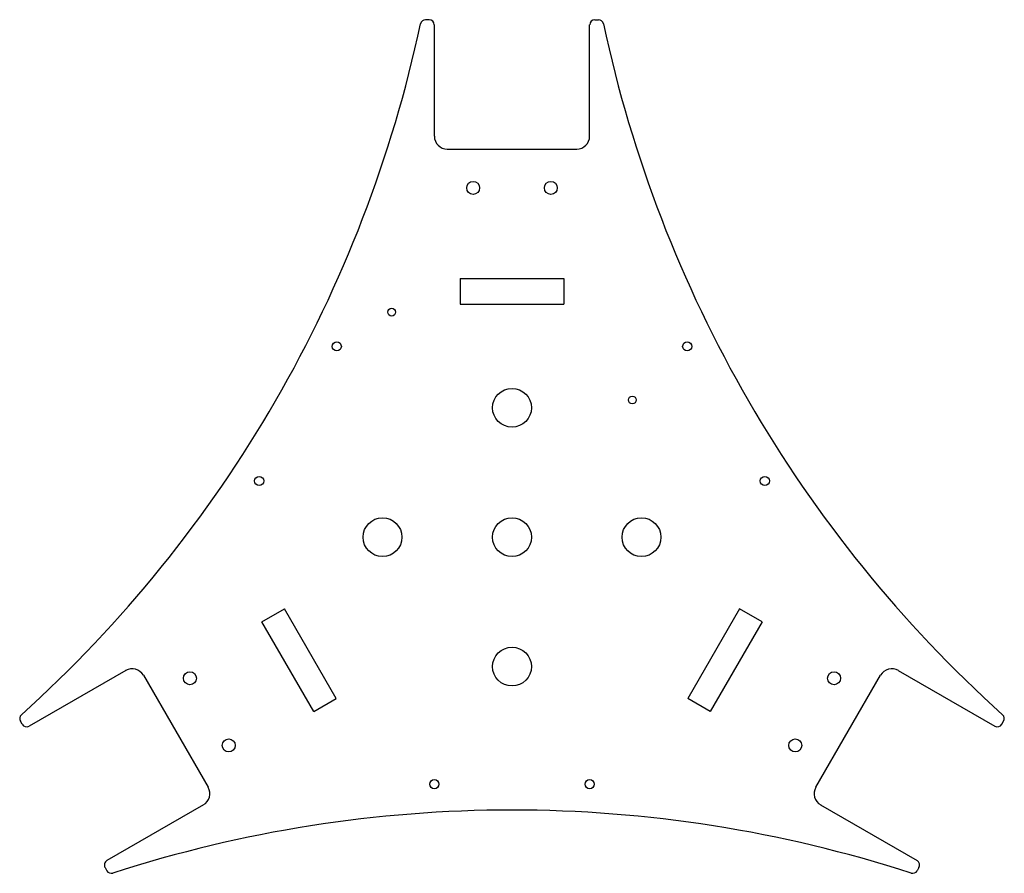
# Model space of a CAD drawing. Header units: inches. Extents: x -7.5 to 7.5, y -5.1 to 7.9.
import ezdxf

# ---------------------------------------------------------------- set-up
doc = ezdxf.new("R2010")
doc.units = ezdxf.units.IN
doc.header["$MEASUREMENT"] = 0

msp = doc.modelspace()

# ---------------------------------------------------------------- linework, layer by layer
at = {"color": 7, "linetype": 'Continuous', "lineweight": 25}
for p, q in [((-1.26, 7.874), (-1.314, 7.874)), ((-1.181, 6.102), (-1.181, 7.795)), ((1.181, 6.102), (1.181, 7.795)), ((1.26, 7.874), (1.314, 7.874)), ((-0.984, 5.906), (0.984, 5.906)), ((-0.787, 3.937), (-0.787, 3.543)), ((-0.787, 3.937), (0.787, 3.937)), ((0.787, 3.937), (0.787, 3.543)), ((-0.787, 3.543), (0.787, 3.543)), ((-3.803, -1.287), (-3.462, -1.09)), ((-2.675, -2.454), (-3.462, -1.09)), ((3.462, -1.09), (2.675, -2.454)), ((3.803, -1.287), (3.462, -1.09)), ((-3.016, -2.65), (-3.803, -1.287)), ((3.803, -1.287), (3.016, -2.65)), ((-5.875, -2.028), (-7.341, -2.875)), ((5.875, -2.028), (7.341, -2.875)), ((-5.606, -2.1), (-4.622, -3.805)), ((4.622, -3.805), (5.606, -2.1)), ((-3.016, -2.65), (-2.675, -2.454)), ((3.016, -2.65), (2.675, -2.454)), ((-7.449, -2.846), (-7.476, -2.799)), ((7.449, -2.846), (7.476, -2.799)), ((-4.694, -4.074), (-6.16, -4.921)), ((4.694, -4.074), (6.16, -4.921)), ((-6.189, -5.028), (-6.162, -5.075)), ((6.189, -5.028), (6.162, -5.075))]:
    msp.add_line(p, q, dxfattribs=at)
for centre, radius in [((-0.591, 5.315), 0.0984), ((0.591, 5.315), 0.0984), ((-1.831, 3.424), 0.0591), ((-2.664, 2.902), 0.0689), ((2.664, 2.902), 0.0689), ((0, 1.969), 0.295), ((1.831, 2.088), 0.0591), ((-3.845, 0.856), 0.0689), ((3.845, 0.856), 0.0689), ((-1.969, 0), 0.295), ((0, 0), 0.295), ((1.969, 0), 0.295), ((0, -1.969), 0.295), ((-4.898, -2.146), 0.0984), ((4.898, -2.146), 0.0984), ((-4.308, -3.169), 0.0984), ((4.308, -3.169), 0.0984), ((-1.181, -3.758), 0.0689), ((1.181, -3.758), 0.0689)]:
    msp.add_circle(centre, radius, dxfattribs=at)
for centre, radius, start, end in [((-20.643, 11.918), 19.685, 312.0412, 347.9588), ((-1.314, 7.795), 0.0787, 90, 167.9588), ((-1.26, 7.795), 0.0787, 0, 90), ((1.26, 7.795), 0.0787, 90, 180), ((1.314, 7.795), 0.0787, 12.0412, 90), ((20.643, 11.918), 19.685, 192.0412, 227.9588), ((-0.984, 6.102), 0.197, 180, 270), ((0.984, 6.102), 0.197, 270, 0), ((-5.777, -2.199), 0.197, 30, 120), ((5.777, -2.199), 0.197, 60, 150), ((-7.408, -2.76), 0.0787, 132.0412, 210), ((7.408, -2.76), 0.0787, 330, 47.9588), ((-7.381, -2.807), 0.0787, 210, 300), ((7.381, -2.807), 0.0787, 240, 330), ((-4.793, -3.904), 0.197, 300, 30), ((4.793, -3.904), 0.197, 150, 240), ((0, -23.837), 19.685, 72.0412, 107.9588), ((-6.121, -4.989), 0.0787, 120, 210), ((6.121, -4.989), 0.0787, 330, 60), ((-6.094, -5.036), 0.0787, 210, 287.9588), ((6.094, -5.036), 0.0787, 252.0412, 330)]:
    msp.add_arc(centre, radius, start, end, dxfattribs=at)

doc.saveas('drawing.dxf')
